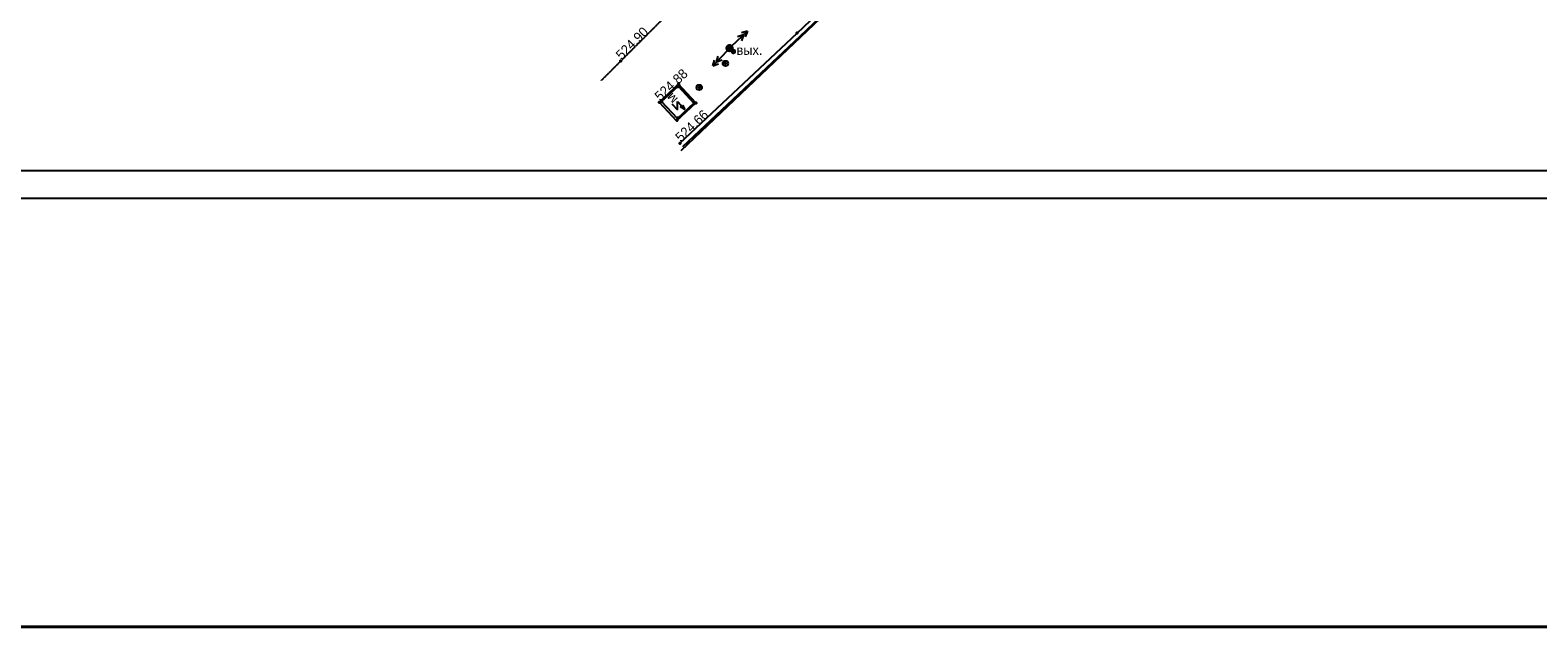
# Model space of a CAD drawing. Header units: millimetres. Extents: x -1128748 to 3035412, y -2195448 to -435774.
# Tile 4 of 159: x 360177 to 498252, y -1743863 to -1689180. Entities that reach past the tile are written whole.
import ezdxf

# ---------------------------------------------------------------- set-up
doc = ezdxf.new("R2010")
doc.units = ezdxf.units.MM
doc.linetypes.add('Д_ТРОТ_ТРУБА', pattern=[3, 1.5, -1.5])
for name, color, linetype in [('(013) Газ', 30, 'ИК_Газопровод -------г--------'), ('(016) Кабель', 1, 'Continuous'), ('(022) Возд. Линии', 7, 'Continuous'), ('(025) Дорога', 7, 'Continuous'), ('(035) Откосы', 7, 'Continuous'), ('(040) Ограда', 7, 'Continuous'), ('V-NODE-TEXT', 11, 'Continuous'), ('Пикет', 7, 'Continuous')]:
    doc.layers.add(name, color=color, linetype=linetype)
doc.layers.add('ВВГ 3х2.5', color=5, linetype='Continuous', lineweight=40)
doc.styles.add('BM-431', font='txt')
doc.styles.add('D-431', font='txt')
doc.styles.get("Standard").update_dxf_attribs({"font": 'arial.ttf'})
doc.linetypes.add('GAZ_VOZDUSH', pattern='A,1,-2,["~",Standard,S=3,R=0,X=-1.5,Y=-1.5],-1,10', length=14)
doc.linetypes.add('ИК_Газопровод -------г--------', pattern='A,9,-0.6,["Г",Standard,S=1.2,R=0,X=0,Y=-0.6],-1.2', length=10.8)
doc.linetypes.add('ОГРАДА_БЕТ', pattern='A,4,["|",Standard,S=0.8,R=0,X=0,Y=-0.8],4', length=8)
doc.linetypes.add('ПОДПОРНАЯ СТЕНКА', pattern='A,2,["V",Standard,S=1.2,R=0,X=0,Y=-1.2],0.2,["V",Standard,S=0.8,R=0,X=0,Y=-0.8],0.25,["V",Standard,S=0.3,R=0,X=0,Y=-0.3],0.25', length=2.7)

# ---------------------------------------------------------------- blocks, each defined once
blk = doc.blocks.new('A11111111111')
blk.add_lwpolyline([(-186450, -2503181), (654550, -2503181), (654550, -1909181), (-186450, -1909181)], close=True)
blk.add_lwpolyline([(649550, -2498181), (-166450, -2498181), (-166450, -1914181), (649550, -1914181), (649550, -2498181)])
blk = doc.blocks.new('U1081')
at = {"color": 7, "const_width": 0.375}
blk.add_lwpolyline([(0.0125, 0.0125, 1), (-0.0125, -0.0125, 1), (0.0125, 0.0125)], format="xyb", close=True, dxfattribs=at)
at = {"color": 7}
blk.add_circle((0, 0), 0.5, dxfattribs=at)
at = {"color": 4, "oblique": 15}
blk.add_attdef('Z', (1.177455, -0.732602), '', height=2, dxfattribs=at)
blk = doc.blocks.new('asdaw1234141')
at = {"layer": '(013) Газ', "linetype": 'GAZ_VOZDUSH', "ltscale": 600, "flags": 128}
blk.add_lwpolyline([(18190, -35262), (9748, -44491), (-36618, -92749), (-37103, -92367), (-57221, -111523)], dxfattribs=at)
at = {"layer": '(016) Кабель', "color": 0}
for p, q in [((-58035, -107208, 524797), (-57523, -107756, 524797)), ((-57523, -107756, 524797), (-57533, -107013, 524797)), ((-57533, -107013, 524797), (-56850, -107744, 524797)), ((-57249, -107500, 524797), (-57066, -107329, 524797)), ((-56850, -107744, 524797), (-57249, -107500, 524797)), ((-57066, -107329, 524797), (-56850, -107744, 524797))]:
    blk.add_line(p, q, dxfattribs=at)
at = {"layer": '(016) Кабель', "color": 0, "linetype": 'ByBlock', "const_width": 125, "elevation": 524548}
blk.add_lwpolyline([(-52592, -102442, 1), (-52219, -102410, 1)], format="xyb", close=True, dxfattribs=at)
at = {"layer": '(016) Кабель', "color": 0, "elevation": 524843}
blk.add_lwpolyline([(-58982, -107022), (-57468, -105608), (-56016, -107162), (-57531, -108577)], close=True, dxfattribs=at)
at = {"layer": '(022) Возд. Линии'}
for p, q in [((-52575, -101941, 524466), (-51122, -100565, 524466)), ((-51122, -100565, 524466), (-51657, -100728, 524466)), ((-51122, -100565, 524466), (-51313, -101091, 524466)), ((-51485, -100909, 524466), (-52020, -101071, 524466)), ((-51485, -100909, 524466), (-51676, -101435, 524466)), ((-52927, -102295, 524466), (-54297, -103752, 524466)), ((-54297, -103752, 524466), (-54137, -103216, 524466)), ((-53955, -103387, 524466), (-53794, -102852, 524466)), ((-53955, -103387, 524466), (-53430, -103194, 524466)), ((-54297, -103752, 524466), (-53773, -103559, 524466))]:
    blk.add_line(p, q, dxfattribs=at)
at = {"layer": '(025) Дорога', "linetype": 'Д_ТРОТ_ТРУБА', "elevation": 524612}
blk.add_lwpolyline([(-64493, -105070), (-53854, -94447), (-47824, -88199), (-45983, -86685), (-44042, -84841), (-41326, -81884), (-39588, -79458), (-31164, -70747), (-21589, -60944), (-12051, -51459), (-2009, -41732), (6767, -33428), (12566, -27815), (14277, -26160)], dxfattribs=at)
at = {"layer": '(035) Откосы', "linetype": 'ПОДПОРНАЯ СТЕНКА', "elevation": 524589}
blk.add_lwpolyline([(-57602, -108781), (-55834, -107130), (-57427, -105424), (-59195, -107075)], close=True, dxfattribs=at)
at = {"layer": '(040) Ограда', "linetype": 'ОГРАДА_БЕТ', "elevation": 524372}
blk.add_lwpolyline([(-57303, -110837), (-46575, -100737), (-37378, -91968)], dxfattribs=at)
at = {"layer": '(040) Ограда', "elevation": 524372}
blk.add_lwpolyline([(-57028, -111128), (-46299, -101027), (-37063, -92221)], dxfattribs=at)
at = {"color": 7, "const_width": 188, "elevation": 524466}
blk.add_lwpolyline([(-52750, -102106, 1), (-52762, -102119, 1), (-52750, -102106)], format="xyb", close=True, dxfattribs=at)
at = {"color": 7}
blk.add_circle((-52756, -102112, 524466), 250, dxfattribs=at)
at = {"layer": 'Пикет', "color": 7, "linetype": 'ByBlock', "lineweight": -2, "transparency": 16777216}
for p in [(-46575, -100737, 525204), (-52756, -102112, 524759), (-62725, -103305, 524905), (-53134, -103521, 524727), (-52406, -102426, 524841), (-57471, -105639, 525112), (-57422, -105419, 524938), (-55532, -105722, 524642), (-59195, -107075, 524882), (-58962, -107006, 525136), (-55996, -107146, 525090), (-55834, -107130, 524721), (-57568, -108741, 524709), (-57511, -108514, 525090), (-57303, -110837, 524665)]:
    blk.add_point(p, dxfattribs=at)
at = {"layer": '(022) Возд. Линии', "xscale": 499.9999999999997, "yscale": 499.9999999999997, "zscale": 499.9999999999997, "rotation": 4.802156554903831}
for p in [(-53134, -103521, 524434), (-55532, -105722, 524349)]:
    blk.add_blockref('U1081', p, dxfattribs=at)
at = {"layer": '(016) Кабель', "color": 0, "linetype": 'ByBlock', "style": 'BM-431'}
blk.add_text('вых.', height=875, dxfattribs=at).set_placement((-52118, -102733, 524548))
at = {"layer": '(016) Кабель', "color": 0}
blk.add_text('м', height=875, rotation=134.33398, dxfattribs=at).set_placement((-57444, -106746, 524797))
at = {"color": 4, "oblique": 15}
for p in [(7915, -43169, 526510), (-14957, -65237, 525926), (-30354, -80716, 525694), (-52139, -102428, 524466)]:
    blk.add_attdef('Z', p, '', height=1000, rotation=4.80216, dxfattribs=at)
at = {"layer": 'V-NODE-TEXT', "color": 7, "linetype": 'ByBlock', "char_height": 875, "attachment_point": 4, "style": 'D-431'}
for s, insert, rotation in [('{\\fD431|b0|i0|c0|p34;524.90}', (-62951, -102937, 524905), 44.95532), ('{\\fD431|b0|i0|c0|p34;524.88}', (-59409, -106700, 524882), 43.12677), ('{\\fD431|b0|i0|c0|p34;524.66}', (-57517, -110462, 524665), 43.27127)]:
    blk.add_mtext(s, dxfattribs=dict(at, insert=insert, rotation=rotation))

msp = doc.modelspace()

# ---------------------------------------------------------------- linework, layer by layer
at = {"layer": 'ВВГ 3х2.5', "color": 3, "lineweight": 40, "ltscale": 100}
msp.add_lwpolyline([(-196484.6, -1743862.983), (2706213.824, -1743862.983), (2706213.824, -1281085.566), (-196484.6, -1281085.566)], close=True, dxfattribs=at)

# ---------------------------------------------------------------- block references
at = {"xscale": 0.5, "yscale": 0.5, "zscale": 0.5}
msp.add_blockref('A11111111111', (371649.412, -452985.195), dxfattribs=at)
at = {"layer": 'ВВГ 3х2.5', "color": 1, "lineweight": 40}
msp.add_blockref('asdaw1234141', (476984.328, -1588712.495), dxfattribs=at)

doc.saveas('drawing.dxf')
